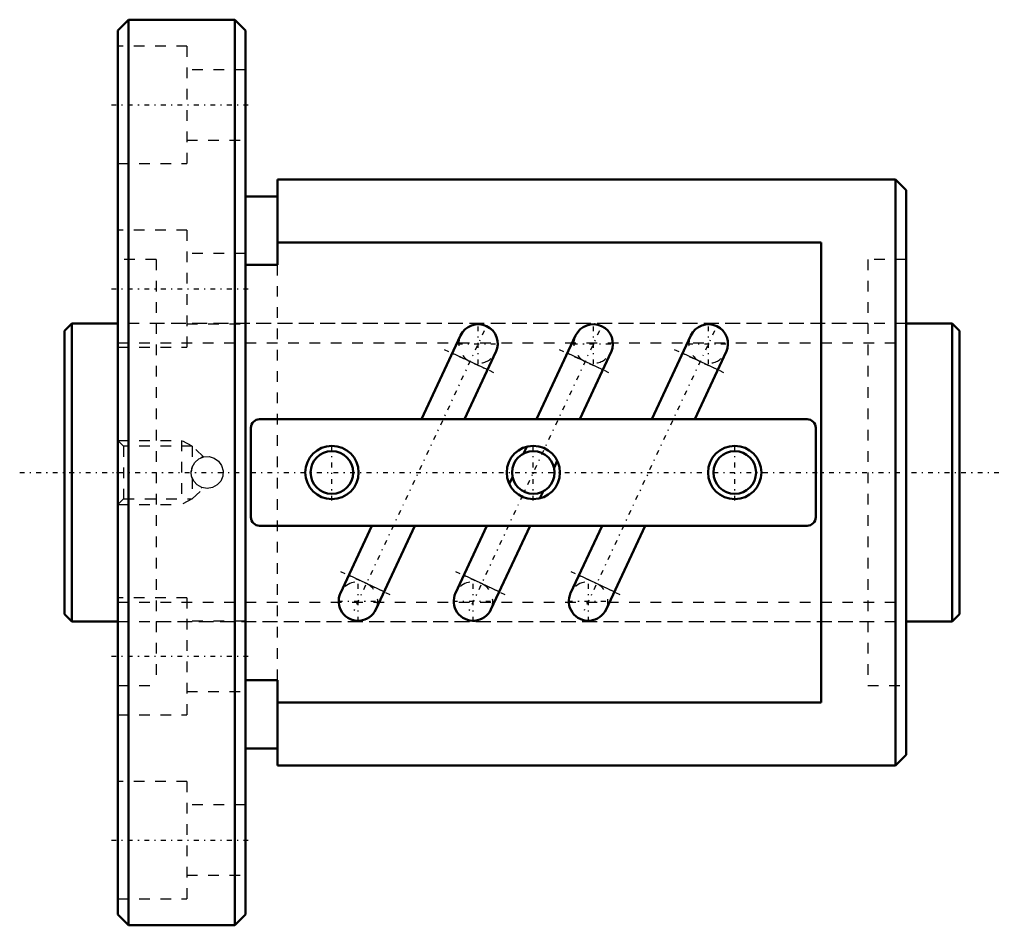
# Model space of a CAD drawing. Header units: millimetres. Extents: x -4.2 to 88.2, y -42.5 to 42.5.
import ezdxf

# ---------------------------------------------------------------- set-up
doc = ezdxf.new("R2010")
doc.units = ezdxf.units.MM
doc.linetypes.add('Center', pattern=[1.5, 0.45, -0.5, 0.05, -0.5])
doc.linetypes.add('Dashed', pattern=[2, 1, -1])
for name, color, linetype, lineweight in [('2d ConnectionPoints', 7, 'Continuous', 50), ('AM_0', 7, 'Continuous', 50), ('AM_4', 3, 'Continuous', 25), ('AM_5', 3, 'Continuous', 25), ('AM_7', 7, 'Center', 25), ('AM_9', 6, 'Dashed', 25)]:
    doc.layers.add(name, color=color, linetype=linetype, lineweight=lineweight)

# ---------------------------------------------------------------- blocks, each defined once
blk = doc.blocks.new('1_BNF_2805_7_5RR_Nut_0_in_BNF2805V_7_5RRG1_84LC0_000_rev_0')
at = {"layer": 'AM_0'}
for p, q in [((6, 42.5), (5, 41.5)), ((16, 42.5), (6, 42.5)), ((6, 42.5), (6, -42.5)), ((17, 41.5), (16, 42.5)), ((16, 42.5), (16, -42.5)), ((5, 41.5), (5, -41.5)), ((17, 41.5), (17, -41.5)), ((20, 27.5), (20, 19.496)), ((78, 27.5), (20, 27.5)), ((79, 26.5), (78, 27.5)), ((78, 27.5), (78, -27.5)), ((20, 25.9), (17, 25.9)), ((79, 26.5), (79, -26.5)), ((71, 21.577), (20, 21.577)), ((71, -21.577), (71, 21.577)), ((20, 19.496), (17, 19.496)), ((37.174, 12.858), (33.51, 5)), ((47.974, 12.858), (44.31, 5)), ((58.774, 12.858), (55.11, 5)), ((37.553, 5), (40.496, 11.31)), ((48.353, 5), (51.296, 11.31)), ((59.153, 5), (62.096, 11.31)), ((69.7, 5), (18.3, 5)), ((17.5, 4.2), (17.5, -4.2)), ((70.5, -4.2), (70.5, 4.2)), ((43.077, 1.774), (43.379, 2.422)), ((46.254, 1.081), (45.953, 0.433)), ((41.746, -1.081), (42.047, -0.433)), ((44.923, -1.774), (44.621, -2.422)), ((18.3, -5), (69.7, -5)), ((28.847, -5), (25.904, -11.31)), ((29.226, -12.858), (32.89, -5)), ((39.647, -5), (36.704, -11.31)), ((40.026, -12.858), (43.69, -5)), ((50.447, -5), (47.504, -11.31)), ((50.826, -12.858), (54.49, -5)), ((17, -19.496), (20, -19.496)), ((20, -19.496), (20, -27.5)), ((20, -21.577), (71, -21.577)), ((17, -25.9), (20, -25.9)), ((78, -27.5), (79, -26.5)), ((20, -27.5), (78, -27.5)), ((5, -41.5), (6, -42.5)), ((16, -42.5), (17, -41.5)), ((6, -42.5), (16, -42.5))]:
    blk.add_line(p, q, dxfattribs=at)
for centre, radius in [((25.1, 0), 2.5), ((25.1, 0), 2), ((44, 0), 2.5), ((44, 0), 2), ((62.9, 0), 2.5), ((62.9, 0), 2)]:
    blk.add_circle(centre, radius, dxfattribs=at)
for centre, radius, start, end in [((38.835, 12.084), 1.832, 335, 155), ((49.635, 12.084), 1.832, 335, 155), ((60.435, 12.084), 1.832, 335, 155), ((18.3, 4.2), 0.8, 90, 180), ((69.7, 4.2), 0.8, 0, 90), ((18.3, -4.2), 0.8, 180, 270), ((69.7, -4.2), 0.8, 270, 0), ((27.565, -12.084), 1.832, 155, 335), ((38.365, -12.084), 1.832, 155, 335), ((49.165, -12.084), 1.832, 155, 335)]:
    blk.add_arc(centre, radius, start, end, dxfattribs=at)
at = {"layer": 'AM_4'}
for p, q in [((39.721, 9.648), (36.399, 11.197)), ((50.521, 9.648), (47.199, 11.197)), ((61.321, 9.648), (57.999, 11.197)), ((30.001, -11.197), (26.679, -9.648)), ((40.801, -11.197), (37.479, -9.648)), ((51.601, -11.197), (48.279, -9.648))]:
    blk.add_line(p, q, dxfattribs=at)
at = {"layer": 'AM_5', "linetype": 'Dashed'}
for p, q in [((5, 3), (11, 3)), ((12, 2.458), (11, 3)), ((11, 3), (11, -3)), ((12, -2.459), (11, -3)), ((5, -3), (11, -3))]:
    blk.add_line(p, q, dxfattribs=at)
at = {"layer": 'AM_7'}
for p, q in [((4.4, 34.5), (17.6, 34.5)), ((4.4, 17.25), (17.6, 17.25)), ((38.835, 10.16), (38.835, 14.008)), ((49.635, 10.16), (49.635, 14.008)), ((60.435, 10.16), (60.435, 14.008)), ((39.398, 13.292), (27.002, -13.292)), ((50.198, 13.292), (37.802, -13.292)), ((60.998, 13.292), (48.602, -13.292)), ((36.911, 12.084), (40.759, 12.084)), ((47.711, 12.084), (51.559, 12.084)), ((58.511, 12.084), (62.359, 12.084)), ((35.633, 11.555), (40.488, 9.291)), ((46.433, 11.555), (51.288, 9.291)), ((57.233, 11.555), (62.088, 9.291)), ((25.1, -2.625), (25.1, 2.625)), ((44, -2.625), (44, 2.625)), ((62.9, -2.625), (62.9, 2.625)), ((25.912, -9.291), (30.767, -11.555)), ((27.565, -14.008), (27.565, -10.16)), ((36.712, -9.291), (41.567, -11.555)), ((38.365, -14.008), (38.365, -10.16)), ((47.512, -9.291), (52.367, -11.555)), ((49.165, -14.008), (49.165, -10.16)), ((25.641, -12.084), (29.489, -12.084)), ((36.441, -12.084), (40.289, -12.084)), ((47.241, -12.084), (51.089, -12.084)), ((4.4, -17.25), (17.6, -17.25)), ((4.4, -34.5), (17.6, -34.5))]:
    blk.add_line(p, q, dxfattribs=at)
at = {"layer": 'AM_9'}
for p, q in [((11.5, 40), (5, 40)), ((11.5, 40), (11.5, 29)), ((17, 37.8), (11.5, 37.8)), ((11.5, 31.2), (17, 31.2)), ((5, 29), (11.5, 29)), ((11.5, 22.75), (5, 22.75)), ((11.5, 22.75), (11.5, 11.75)), ((17, 20.55), (11.5, 20.55)), ((8.6, 20), (5, 20)), ((8.6, 20), (8.6, -20)), ((20, -19.496), (20, 19.496)), ((79, 20), (75.4, 20)), ((75.4, 20), (75.4, -20)), ((75.4, 14), (8.6, 14)), ((11.5, 13.95), (17, 13.95)), ((5, 11.75), (11.5, 11.75)), ((5.541, 2.458), (5, 3)), ((12, 2.458), (5.541, 2.458)), ((5.541, 2.458), (5.541, -2.459)), ((13.053, 1.463), (12, 2.458)), ((12, 2.458), (12, 0.539)), ((11.901, -0.063), (11.906, 0.13)), ((11.988, 0.507), (12, 0.539)), ((12, -0.539), (11.961, -0.423)), ((12, -0.539), (12, -2.459)), ((12, -2.459), (13.053, -1.463)), ((5, -3), (5.541, -2.459)), ((5.541, -2.459), (12, -2.459)), ((11.5, -11.75), (5, -11.75)), ((11.5, -11.75), (11.5, -22.75)), ((8.6, -14), (75.4, -14)), ((17, -13.95), (11.5, -13.95)), ((5, -20), (8.6, -20)), ((75.4, -20), (79, -20)), ((11.5, -20.55), (17, -20.55)), ((5, -22.75), (11.5, -22.75)), ((11.5, -29), (5, -29)), ((11.5, -29), (11.5, -40)), ((17, -31.2), (11.5, -31.2)), ((11.5, -37.8), (17, -37.8)), ((5, -40), (11.5, -40))]:
    blk.add_line(p, q, dxfattribs=at)
for points in [[(11.9, 0), (11.984, 0.495), (12.226, 0.934), (12.601, 1.27), (13.067, 1.463), (13.57, 1.49), (14.051, 1.352), (14.46, 1.062), (14.751, 0.651), (14.891, 0.166), (14.862, -0.335), (14.67, -0.798), (14.336, -1.172), (13.894, -1.416), (13.397, -1.5), (12.903, -1.415), (12.465, -1.173), (12.13, -0.798), (11.937, -0.331), (11.9, 0)], [(12.964, 1.435), (12.934, 1.426), (12.886, 1.409)]]:
    blk.add_lwpolyline(points, dxfattribs=at)
for centre, radius, start, end in [((38.835, 12.084), 1.832, 155, 335), ((49.635, 12.084), 1.832, 155, 335), ((60.435, 12.084), 1.832, 155, 335), ((13.4, 0), 1.5, 110.03023, 113.03552), ((13.4, 0), 1.5, 159.3334, 177.55428), ((13.4, 0), 1.5, 247.46028, 249.96977), ((27.565, -12.084), 1.832, 335, 155), ((38.365, -12.084), 1.832, 335, 155), ((49.165, -12.084), 1.832, 335, 155)]:
    blk.add_arc(centre, radius, start, end, dxfattribs=at)
blk = doc.blocks.new('2_BNF_2805_7_5RR000_Shaft_0_in_BNF2805V_7_5RRG1_84LC0_000_rev_0')
at = {"layer": 'AM_0'}
for p, q in [((0.7, 14), (0, 13.3)), ((5, 14), (0.7, 14)), ((0.7, 14), (0.7, -14)), ((83.3, 14), (79, 14)), ((84, 13.3), (83.3, 14)), ((83.3, 14), (83.3, -14)), ((0, 13.3), (0, -13.3)), ((84, 13.3), (84, -13.3)), ((0, -13.3), (0.7, -14)), ((83.3, -14), (84, -13.3)), ((0.7, -14), (5, -14)), ((79, -14), (83.3, -14))]:
    blk.add_line(p, q, dxfattribs=at)
at = {"layer": 'AM_5', "linetype": 'Dashed'}
for p, q in [((5, 12.1595), (79, 12.1595)), ((5, -12.1595), (79, -12.1595))]:
    blk.add_line(p, q, dxfattribs=at)
at = {"layer": 'AM_7'}
blk.add_line((-4.2, 0), (88.2, 0), dxfattribs=at)
at = {"layer": 'AM_9'}
for p, q in [((79, 14), (5, 14)), ((5, -14), (79, -14))]:
    blk.add_line(p, q, dxfattribs=at)

msp = doc.modelspace()

# ---------------------------------------------------------------- linework, layer by layer
at = {"layer": '2d ConnectionPoints'}
for p in [(0, 0), (5, 0)]:
    msp.add_point(p, dxfattribs=at)

# ---------------------------------------------------------------- block references
for name in ['1_BNF_2805_7_5RR_Nut_0_in_BNF2805V_7_5RRG1_84LC0_000_rev_0', '2_BNF_2805_7_5RR000_Shaft_0_in_BNF2805V_7_5RRG1_84LC0_000_rev_0']:
    msp.add_blockref(name, (0, 0))

doc.saveas('drawing.dxf')
